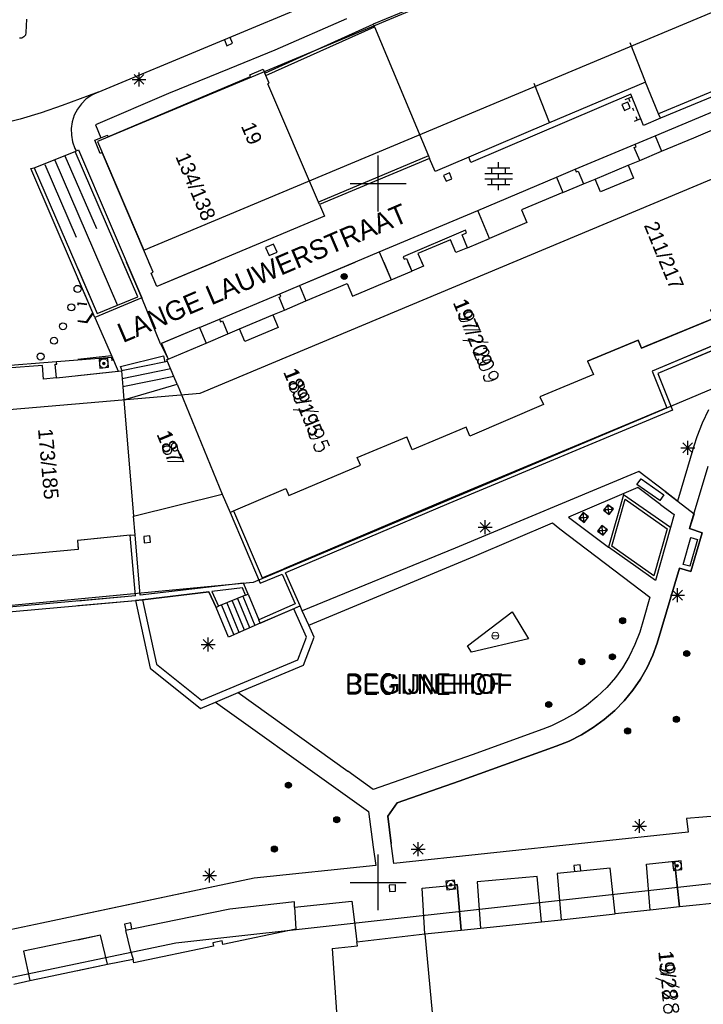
# Model space of a CAD drawing. Header units: millimetres. Extents: x 135944 to 142000, y 454200 to 456692.
# Tile 87 of 153: x 136724 to 136773, y 456391 to 456462. Entities that reach past the tile are written whole.
import ezdxf
from ezdxf.enums import TextEntityAlignment as Align

# ---------------------------------------------------------------- set-up
doc = ezdxf.new("R2010")
doc.units = ezdxf.units.MM
for name, color, linetype in [('TotaalGBKN2013_Bistad', 251, 'Continuous'), ('TotaalGBKN2013X$0$Contouren', 251, 'Continuous'), ('TotaalGBKN2013X$0$GBKN binnenstad 2009$0$OBJECTEN_', 251, 'Continuous'), ('TotaalGBKN2013X$0$GBKN binnenstad 2009$0$OBJECTEN__', 251, 'Continuous'), ('TotaalGBKN2013X$0$GBKN binnenstad 2009$0$OBJECTEN___', 251, 'Continuous'), ('TotaalGBKN2013X$0$GBKN binnenstad 2009$0$OBJECTEN____', 251, 'Continuous'), ('TotaalGBKN2013X$0$Xref', 251, 'Continuous')]:
    doc.layers.add(name, color=color, linetype=linetype)
doc.styles.add('TotaalGBKN2013X$0$GBKN binnenstad 2009$0$Standard', font='txt')
doc.styles.add('TotaalGBKN2013X$0$GBKN binnenstad 2009$0$TXT', font='txt.shx')

# ---------------------------------------------------------------- blocks, each defined once
blk = doc.blocks.new('TotaalGBKN2013X$0$GBKN binnenstad 2009$0$CEL515')
at = {"layer": 'TotaalGBKN2013X$0$GBKN binnenstad 2009$0$OBJECTEN____', "linetype": 'Continuous', "lineweight": 0}
blk.add_lwpolyline([(-1, 0), (0, 0), (0, 0.5), (-1, 0.5), (-1, 0)], dxfattribs=at)
blk = doc.blocks.new('TotaalGBKN2013X$0$GBKN binnenstad 2009$0$V')
at = {"layer": 'TotaalGBKN2013X$0$GBKN binnenstad 2009$0$OBJECTEN__', "linetype": 'Continuous', "lineweight": 0}
for radius in [0.31, 0.095, 0.035, 0.0224]:
    blk.add_circle((0, 0), radius, dxfattribs=at)
blk = doc.blocks.new('TotaalGBKN2013X$0$GBKN binnenstad 2009$0$W')
at = {"layer": 'TotaalGBKN2013X$0$GBKN binnenstad 2009$0$OBJECTEN__', "linetype": 'Continuous', "lineweight": 0}
blk.add_lwpolyline([(-0.225, 0.225), (-0.225, -0.225), (0.225, -0.225), (0.225, 0.225), (-0.225, 0.225)], dxfattribs=at)
blk = doc.blocks.new('TotaalGBKN2013X$0$GBKN binnenstad 2009$0$X')
at = {"layer": 'TotaalGBKN2013X$0$GBKN binnenstad 2009$0$OBJECTEN__', "linetype": 'Continuous', "lineweight": 0}
blk.add_lwpolyline([(0.225, -0.25), (0.224, 0.2), (-0.225, 0.2), (-0.226, -0.25)], dxfattribs=at)
blk = doc.blocks.new('TotaalGBKN2013X$0$GBKN binnenstad 2009$0$DEC100')
at = {"layer": 'TotaalGBKN2013X$0$GBKN binnenstad 2009$0$OBJECTEN_', "linetype": 'Continuous', "lineweight": 0}
for p, q in [((-0.5, 0), (0.5, 0)), ((-0.354, -0.354), (0.354, 0.354)), ((0.354, -0.354), (-0.354, 0.354)), ((0, -0.5), (0, 0.5))]:
    blk.add_line(p, q, dxfattribs=at)
blk = doc.blocks.new('TotaalGBKN2013X$0$GBKN binnenstad 2009$0$J')
at = {"layer": 'TotaalGBKN2013X$0$GBKN binnenstad 2009$0$OBJECTEN___', "linetype": 'Continuous', "lineweight": 0}
for radius in [0.215, 0.155, 0.095, 0.035]:
    blk.add_circle((0, 0), radius, dxfattribs=at)
blk = doc.blocks.new('TotaalGBKN2013X$0$GBKN binnenstad 2009$0$Z')
at = {"layer": 'TotaalGBKN2013X$0$GBKN binnenstad 2009$0$OBJECTEN____', "linetype": 'Continuous', "lineweight": 0}
blk.add_line((-0.25, 0), (0.25, 0), dxfattribs=at)
blk.add_circle((0, 0), 0.25, dxfattribs=at)
blk = doc.blocks.new('TotaalGBKN2013X$0$GBKN binnenstad 2009')
at = {"layer": 'TotaalGBKN2013_Bistad'}
for p, q in [((136729962, 456456535), (136752361, 456465886)), ((136757754, 456464754), (136749642, 456461410)), ((136724849, 456461765), (136724793, 456460794)), ((136741890, 456457901), (136749642, 456461410)), ((136747729, 456461772), (136742603, 456459551)), ((136749642, 456461410), (136749723, 456461217)), ((136724793, 456460794), (136724764, 456460623)), ((136741969, 456457717), (136749723, 456461217)), ((136749723, 456461217), (136753593, 456451974)), ((136724508, 456460401), (136724334, 456460396)), ((136724662, 456460482), (136724508, 456460401)), ((136724764, 456460623), (136724662, 456460482)), ((136738991, 456460273), (136739165, 456459859)), ((136739165, 456459859), (136739580, 456460033)), ((136739580, 456460033), (136739406, 456460448)), ((136769107, 456457264), (136768008, 456460056)), ((136742603, 456459551), (136739339, 456458193)), ((136780794, 456459085), (136770176, 456454674)), ((136732888, 456456952), (136732888, 456457952)), ((136739339, 456458193), (136734990, 456456437)), ((136740822, 456457782), (136741768, 456458186)), ((136741768, 456458186), (136741890, 456457901)), ((136741969, 456457717), (136741890, 456457901)), ((136730670, 456453340), (136740865, 456457662)), ((136732388, 456457452), (136733388, 456457452)), ((136732534, 456457098), (136733242, 456457806)), ((136733242, 456457098), (136732534, 456457806)), ((136740865, 456457662), (136740822, 456457782)), ((136742202, 456457173), (136741969, 456457717)), ((136742101, 456457130), (136742202, 456457173)), ((136745725, 456448674), (136742101, 456457130)), ((136762242, 456454376), (136761140, 456457149)), ((136769112, 456457251), (136762171, 456454326)), ((136770034, 456454996), (136769112, 456457251)), ((136775190, 456457129), (136770034, 456454996)), ((136729962, 456456535), (136727384, 456455572)), ((136729962, 456456535), (136729522, 456456327)), ((136734990, 456456437), (136729773, 456454197)), ((136728771, 456455711), (136728482, 456455319)), ((136729121, 456456050), (136728771, 456455711)), ((136729522, 456456327), (136729121, 456456050)), ((136768067, 456456396), (136756620, 456451500)), ((136767839, 456455818), (136767424, 456455645)), ((136767657, 456456002), (136768119, 456456192)), ((136768012, 456455403), (136767839, 456455818)), ((136767888, 456456097), (136767983, 456455866)), ((136768968, 456454141), (136768067, 456456396)), ((136769793, 456453417), (136775323, 456455747)), ((136725894, 456455047), (136724380, 456454598)), ((136727384, 456455572), (136725894, 456455047)), ((136728482, 456455319), (136728260, 456454885)), ((136767424, 456455645), (136767597, 456455230)), ((136767597, 456455230), (136768012, 456455403)), ((136768172, 456455404), (136768242, 456455233)), ((136724380, 456454598), (136722845, 456454227)), ((136728112, 456454421), (136728042, 456453939)), ((136728260, 456454885), (136728112, 456454421)), ((136762171, 456454326), (136756470, 456451881)), ((136768758, 456454635), (136768296, 456454445)), ((136768527, 456454540), (136768432, 456454771)), ((136770176, 456454674), (136768968, 456454141)), ((136770176, 456454674), (136770034, 456454996)), ((136772557, 456453279), (136775788, 456454641)), ((136728042, 456453939), (136728051, 456453452)), ((136729773, 456454197), (136730153, 456453267)), ((136728051, 456453452), (136728140, 456452973)), ((136728140, 456452973), (136728306, 456452515)), ((136729726, 456453096), (136730153, 456453267)), ((136730111, 456452140), (136729726, 456453096)), ((136730153, 456453267), (136730630, 456453458)), ((136730630, 456453458), (136730670, 456453340)), ((136768366, 456452816), (136769793, 456453417)), ((136769793, 456453417), (136770259, 456452311)), ((136770259, 456452311), (136772557, 456453279)), ((136725385, 456451125), (136728317, 456452291)), ((136728306, 456452515), (136728375, 456452375)), ((136728317, 456452291), (136728401, 456452327)), ((136732806, 456441902), (136728317, 456452291)), ((136728375, 456452375), (136728401, 456452327)), ((136728401, 456452327), (136728573, 456452399)), ((136728573, 456452399), (136733095, 456441810)), ((136730262, 456452208), (136730111, 456452140)), ((136733901, 456443646), (136730262, 456452208)), ((136764078, 456451016), (136768366, 456452816)), ((136768305, 456452574), (136768443, 456452632)), ((136768693, 456451651), (136768305, 456452574)), ((136768443, 456452632), (136768366, 456452816)), ((136768693, 456451651), (136770259, 456452311)), ((136726869, 456451666), (136731356, 456441276)), ((136727593, 456451979), (136729837, 456446784)), ((136753593, 456451974), (136745725, 456448674)), ((136753670, 456451790), (136745804, 456448491)), ((136750000, 456450000), (136750000, 456452000)), ((136753593, 456451974), (136753670, 456451790)), ((136754064, 456450849), (136753670, 456451790)), ((136756470, 456451881), (136754064, 456450849)), ((136756620, 456451500), (136756470, 456451881)), ((136758607, 456451124), (136758607, 456451524)), ((136767863, 456451302), (136768693, 456451651)), ((136725149, 456451062), (136725385, 456451125)), ((136729726, 456440417), (136725149, 456451062)), ((136725385, 456451125), (136729904, 456440706)), ((136726145, 456451353), (136728388, 456446158)), ((136757807, 456451124), (136759407, 456451124)), ((136758107, 456450724), (136758107, 456451124)), ((136759107, 456450724), (136759107, 456451124)), ((136762743, 456450453), (136764078, 456451016)), ((136764078, 456451016), (136764156, 456450831)), ((136764156, 456450831), (136764294, 456450889)), ((136764294, 456450889), (136764679, 456449974)), ((136765510, 456450321), (136767863, 456451302)), ((136767863, 456451302), (136768252, 456450381)), ((136755084, 456450753), (136754669, 456450580)), ((136754669, 456450580), (136754842, 456450165)), ((136754842, 456450165), (136755257, 456450338)), ((136755257, 456450338), (136755084, 456450753)), ((136757111, 456448078), (136762743, 456450453)), ((136757627, 456450724), (136759587, 456450724)), ((136757627, 456450324), (136759587, 456450324)), ((136758107, 456449924), (136758107, 456450324)), ((136758607, 456450324), (136758607, 456450724)), ((136759107, 456449924), (136759107, 456450324)), ((136762743, 456450453), (136763203, 456449359)), ((136764679, 456449974), (136765510, 456450321)), ((136765895, 456449409), (136765510, 456450321)), ((136768252, 456450381), (136765895, 456449409)), ((136748000, 456450000), (136750000, 456450000)), ((136750000, 456450000), (136752000, 456450000)), ((136750000, 456448000), (136750000, 456450000)), ((136757807, 456449924), (136759407, 456449924)), ((136758607, 456449524), (136758607, 456449924)), ((136763203, 456449359), (136764679, 456449974)), ((136745804, 456448491), (136745725, 456448674)), ((136763203, 456449359), (136760240, 456448123)), ((136745804, 456448491), (136746161, 456447658)), ((136750074, 456445110), (136757111, 456448078)), ((136757958, 456446074), (136757111, 456448078)), ((136760240, 456448123), (136760629, 456447202)), ((136746161, 456447658), (136734171, 456442628)), ((136756239, 456446650), (136751771, 456444763)), ((136756317, 456446466), (136756239, 456446650)), ((136760629, 456447202), (136757958, 456446074)), ((136755165, 456445979), (136752835, 456444995)), ((136755554, 456445059), (136755165, 456445979)), ((136755994, 456446329), (136756317, 456446466)), ((136756383, 456445409), (136755994, 456446329)), ((136756383, 456445409), (136757958, 456446074)), ((136742517, 456445650), (136741945, 456445410)), ((136741945, 456445410), (136742185, 456444838)), ((136742757, 456445078), (136742517, 456445650)), ((136756383, 456445409), (136755554, 456445059)), ((136742185, 456444838), (136742757, 456445078)), ((136744362, 456442701), (136750074, 456445110)), ((136750074, 456445110), (136750921, 456443102)), ((136751771, 456444763), (136751849, 456444579)), ((136751849, 456444579), (136752005, 456444645)), ((136752005, 456444645), (136752394, 456443724)), ((136752835, 456444995), (136753223, 456444075)), ((136730017, 456444376), (136731356, 456441276)), ((136733095, 456441810), (136731999, 456444376)), ((136744362, 456442701), (136748334, 456444376)), ((136750384, 456444376), (136750921, 456443102)), ((136752119, 456444376), (136752394, 456443724)), ((136753223, 456444075), (136752394, 456443724)), ((136729726, 456440417), (136728513, 456443238)), ((136733760, 456443587), (136733901, 456443646)), ((136734171, 456442628), (136733760, 456443587)), ((136748157, 456441935), (136750921, 456443102)), ((136748157, 456441935), (136750921, 456443102)), ((136750921, 456443102), (136752394, 456443724)), ((136750921, 456443102), (136752394, 456443724)), ((136742952, 456442107), (136744362, 456442701)), ((136742952, 456442107), (136744362, 456442701)), ((136744362, 456442701), (136744827, 456441595)), ((136744362, 456442701), (136744827, 456441595)), ((136744827, 456441595), (136747776, 456442838)), ((136747776, 456442838), (136748157, 456441935)), ((136733095, 456441810), (136729726, 456440417)), ((136733095, 456441810), (136729726, 456440417)), ((136729904, 456440706), (136732806, 456441902)), ((136734432, 456438521), (136733095, 456441810)), ((136738649, 456440294), (136742952, 456442107)), ((136738649, 456440294), (136742952, 456442107)), ((136742900, 456441869), (136743029, 456441923)), ((136743288, 456440947), (136742900, 456441869)), ((136743029, 456441923), (136742952, 456442107)), ((136742459, 456440598), (136743288, 456440947)), ((136742459, 456440598), (136743288, 456440947)), ((136743288, 456440947), (136744827, 456441595)), ((136743288, 456440947), (136744827, 456441595)), ((136729726, 456440417), (136730913, 456437687)), ((136737221, 456439692), (136738649, 456440294)), ((136737221, 456439692), (136738649, 456440294)), ((136738649, 456440294), (136738727, 456440110)), ((136740073, 456439592), (136742459, 456440598)), ((136740073, 456439592), (136742459, 456440598)), ((136742459, 456440598), (136742840, 456439695)), ((136768821, 456438220), (136774020, 456440374)), ((136778395, 456440281), (136769584, 456436578)), ((136737221, 456439692), (136734432, 456438521)), ((136737221, 456439692), (136734503, 456438547)), ((136737221, 456439692), (136737686, 456438587)), ((136737221, 456439692), (136737686, 456438587)), ((136738727, 456440110), (136738855, 456440164)), ((136738855, 456440164), (136739243, 456439242)), ((136739243, 456439242), (136740073, 456439592)), ((136739243, 456439242), (136740073, 456439592)), ((136740454, 456438689), (136740073, 456439592)), ((136742840, 456439695), (136740454, 456438689)), ((136778799, 456440111), (136769989, 456436409)), ((136737686, 456438587), (136739243, 456439242)), ((136737686, 456438587), (136739243, 456439242)), ((136734432, 456438521), (136734968, 456437441)), ((136734503, 456438547), (136734968, 456437441)), ((136734968, 456437441), (136737686, 456438587)), ((136734968, 456437441), (136737686, 456438587)), ((136764965, 456437293), (136768584, 456438786)), ((136768584, 456438786), (136768821, 456438220)), ((136726987, 456437271), (136730952, 456437567)), ((136728513, 456437433), (136730913, 456437687)), ((136730651, 456437469), (136730034, 456437412)), ((136730034, 456437412), (136730091, 456436795)), ((136730708, 456436852), (136730651, 456437469)), ((136730913, 456437687), (136731407, 456436569)), ((136730971, 456437318), (136730952, 456437567)), ((136734879, 456437404), (136734968, 456437441)), ((136734879, 456437404), (136734968, 456437441)), ((136734935, 456437269), (136734879, 456437404)), ((136734935, 456437269), (136734879, 456437404)), ((136722356, 456436895), (136726987, 456437271)), ((136725986, 456436990), (136723427, 456436783)), ((136726064, 456435991), (136725986, 456436990)), ((136726895, 456437063), (136727003, 456437072)), ((136726999, 456436092), (136726895, 456437063)), ((136727003, 456437072), (136726987, 456437271)), ((136730091, 456436795), (136730708, 456436852)), ((136734935, 456437269), (136731637, 456436594)), ((136734935, 456437269), (136731637, 456436594)), ((136735156, 456436736), (136731685, 456436026)), ((136735156, 456436736), (136731685, 456436026)), ((136735377, 456436201), (136734935, 456437269)), ((136735377, 456436201), (136734935, 456437269)), ((136764965, 456437293), (136765390, 456436339)), ((136726999, 456436092), (136726064, 456435991)), ((136726999, 456436092), (136731637, 456436594)), ((136728513, 456436256), (136731407, 456436569)), ((136731407, 456436569), (136731637, 456436594)), ((136731637, 456436594), (136731734, 456435456)), ((136731637, 456436594), (136731734, 456435456)), ((136735377, 456436201), (136731734, 456435456)), ((136735377, 456436201), (136731734, 456435456)), ((136735606, 456435648), (136735377, 456436201)), ((136735606, 456435648), (136735377, 456436201)), ((136765390, 456436339), (136761561, 456434735)), ((136769584, 456436578), (136770638, 456433952)), ((136769989, 456436409), (136771044, 456433782)), ((136731734, 456435456), (136731813, 456434531)), ((136731734, 456435456), (136731813, 456434531)), ((136731813, 456434531), (136735606, 456435648)), ((136731813, 456434531), (136735606, 456435648)), ((136735606, 456435648), (136738835, 456427768)), ((136735606, 456435648), (136738835, 456427768)), ((136761561, 456434735), (136761817, 456434181)), ((136731813, 456434531), (136732498, 456426210)), ((136731813, 456434531), (136732498, 456426210)), ((136770638, 456433952), (136754919, 456427387)), ((136761817, 456434181), (136756554, 456431920)), ((136771044, 456433782), (136755055, 456427103)), ((136773617, 456433805), (136773160, 456432855)), ((136756287, 456432560), (136752417, 456430944)), ((136756554, 456431920), (136756287, 456432560)), ((136773160, 456432855), (136772776, 456431873)), ((136748494, 456430401), (136752047, 456431865)), ((136752417, 456430944), (136752047, 456431865)), ((136772776, 456431873), (136772561, 456431200)), ((136772561, 456431200), (136771407, 456427263)), ((136771626, 456431091), (136772626, 456431091)), ((136771772, 456430737), (136772480, 456431445)), ((136772480, 456430737), (136771772, 456431445)), ((136772126, 456430591), (136772126, 456431591)), ((136748738, 456429842), (136748494, 456430401)), ((136743592, 456427672), (136748738, 456429842)), ((136772263, 456425310), (136773593, 456429778)), ((136768641, 456429393), (136755491, 456423898)), ((136770503, 456427959), (136768641, 456429393)), ((136768555, 456428240), (136763593, 456426128)), ((136768499, 456428468), (136768786, 456428877)), ((136770128, 456427325), (136768499, 456428468)), ((136770211, 456427008), (136768555, 456428240)), ((136768786, 456428877), (136770415, 456427734)), ((136732498, 456426210), (136738835, 456427768)), ((136732498, 456426210), (136738835, 456427768)), ((136738835, 456427768), (136739407, 456426470)), ((136738835, 456427768), (136739407, 456426470)), ((136739651, 456426574), (136743380, 456428168)), ((136743380, 456428168), (136743592, 456427672)), ((136767543, 456427732), (136766472, 456423980)), ((136770892, 456425382), (136767543, 456427732)), ((136770415, 456427734), (136770128, 456427325)), ((136771407, 456427263), (136770503, 456427959)), ((136754919, 456427387), (136743235, 456422440)), ((136755055, 456427103), (136743357, 456422154)), ((136766415, 456427020), (136766109, 456426624)), ((136766505, 456426318), (136766415, 456427020)), ((136766811, 456426714), (136766415, 456427020)), ((136766703, 456424061), (136767658, 456427407)), ((136767658, 456427407), (136770661, 456425300)), ((136770211, 456427008), (136771153, 456426307)), ((136732602, 456424872), (136732498, 456426210)), ((136732602, 456424872), (136732498, 456426210)), ((136739407, 456426470), (136739651, 456426574)), ((136739407, 456426470), (136739651, 456426574)), ((136739407, 456426470), (136741560, 456421409)), ((136739651, 456426574), (136741688, 456421785)), ((136763593, 456426128), (136766472, 456423980)), ((136764642, 456426456), (136764336, 456426060)), ((136764336, 456426060), (136765038, 456426150)), ((136764732, 456425754), (136764642, 456426456)), ((136765038, 456426150), (136764642, 456426456)), ((136764732, 456425754), (136765038, 456426150)), ((136766109, 456426624), (136766811, 456426714)), ((136766109, 456426624), (136766505, 456426318)), ((136766505, 456426318), (136766811, 456426714)), ((136771153, 456426307), (136770892, 456425382)), ((136756884, 456423331), (136762459, 456425711)), ((136757296, 456425048), (136758004, 456425756)), ((136758004, 456425048), (136757296, 456425756)), ((136757650, 456424902), (136757650, 456425902)), ((136762459, 456425711), (136762977, 456425282)), ((136764336, 456426060), (136764732, 456425754)), ((136765990, 456425530), (136765684, 456425134)), ((136766080, 456424828), (136765990, 456425530)), ((136766386, 456425224), (136765990, 456425530)), ((136732261, 456424838), (136728498, 456424466)), ((136732261, 456424838), (136728513, 456424467)), ((136732261, 456424838), (136732602, 456424872)), ((136732261, 456424838), (136732602, 456424872)), ((136732648, 456420493), (136732261, 456424838)), ((136732648, 456420493), (136732261, 456424838)), ((136732983, 456420543), (136732602, 456424872)), ((136733670, 456424784), (136733222, 456424744)), ((136733222, 456424744), (136733262, 456424296)), ((136733710, 456424336), (136733670, 456424784)), ((136757150, 456425402), (136758150, 456425402)), ((136762977, 456425282), (136768139, 456421374)), ((136765684, 456425134), (136766386, 456425224)), ((136765684, 456425134), (136766080, 456424828)), ((136766080, 456424828), (136766386, 456425224)), ((136770661, 456425300), (136769699, 456421927)), ((136770892, 456425382), (136769814, 456421600)), ((136770892, 456425382), (136769814, 456421600)), ((136770892, 456425382), (136769814, 456421600)), ((136773163, 456425000), (136772263, 456425310)), ((136772355, 456422240), (136773163, 456425000)), ((136728498, 456424466), (136728540, 456423812)), ((136733262, 456424296), (136733710, 456424336)), ((136769699, 456421927), (136766703, 456424061)), ((136771807, 456422752), (136772355, 456424675)), ((136772836, 456424538), (136772288, 456422615)), ((136772355, 456424675), (136772836, 456424538)), ((136728540, 456423812), (136722851, 456423287)), ((136755491, 456423898), (136744557, 456419437)), ((136745025, 456418404), (136756884, 456423331)), ((136768419, 456422594), (136766472, 456423980)), ((136768419, 456422594), (136766472, 456423980)), ((136768419, 456422594), (136766472, 456423980)), ((136769814, 456421600), (136768419, 456422594)), ((136769814, 456421600), (136768419, 456422594)), ((136769814, 456421600), (136768419, 456422594)), ((136772288, 456422615), (136771807, 456422752)), ((136741560, 456421409), (136743132, 456422041)), ((136741688, 456421785), (136743235, 456422440)), ((136743132, 456422041), (136744064, 456419924)), ((136744403, 456419777), (136743357, 456422154)), ((136744403, 456419777), (136743357, 456422154)), ((136769948, 456417106), (136771531, 456422474)), ((136771531, 456422474), (136772355, 456422240)), ((136740360, 456421396), (136732983, 456420543)), ((136740687, 456420627), (136740360, 456421396)), ((136768139, 456421374), (136769407, 456420414)), ((136732648, 456420493), (136701045, 456417703)), ((136732648, 456420493), (136728513, 456420128)), ((136733141, 456420211), (136737884, 456420778)), ((136737884, 456420778), (136738398, 456419674)), ((136740285, 456421060), (136738091, 456420806)), ((136738091, 456420806), (136738583, 456419751)), ((136740502, 456420550), (136738583, 456419751)), ((136740502, 456420550), (136738583, 456419751)), ((136740502, 456420550), (136740285, 456421060)), ((136740502, 456420550), (136740687, 456420627)), ((136740502, 456420550), (136740687, 456420627)), ((136740687, 456420627), (136741453, 456418789)), ((136740687, 456420627), (136741453, 456418789)), ((136770893, 456420539), (136771893, 456420539)), ((136771039, 456420185), (136771747, 456420893)), ((136771747, 456420185), (136771039, 456420893)), ((136771393, 456420039), (136771393, 456421039)), ((136700741, 456417337), (136732641, 456420167)), ((136728513, 456419801), (136732641, 456420167)), ((136732641, 456420167), (136733141, 456420211)), ((136732641, 456420167), (136733689, 456415320)), ((136733141, 456420211), (136734140, 456415600)), ((136738783, 456419834), (136739653, 456417747)), ((136738783, 456419834), (136739653, 456417747)), ((136739164, 456419993), (136740034, 456417906)), ((136739164, 456419993), (136740034, 456417906)), ((136739545, 456420151), (136740415, 456418064)), ((136739545, 456420151), (136740415, 456418064)), ((136739926, 456420310), (136740796, 456418223)), ((136739926, 456420310), (136740796, 456418223)), ((136740307, 456420469), (136741177, 456418382)), ((136740307, 456420469), (136741177, 456418382)), ((136744064, 456419924), (136741453, 456418789)), ((136741557, 456418540), (136744403, 456419777)), ((136744403, 456419777), (136743952, 456419581)), ((136744557, 456419437), (136744403, 456419777)), ((136744557, 456419437), (136744403, 456419777)), ((136769407, 456420414), (136768963, 456418806)), ((136738398, 456419674), (136738583, 456419751)), ((136738398, 456419674), (136738583, 456419751)), ((136739286, 456417553), (136738398, 456419674)), ((136743952, 456419581), (136741557, 456418540)), ((136744877, 456417532), (136743952, 456419581)), ((136745025, 456418404), (136744557, 456419437)), ((136745025, 456418404), (136744557, 456419437)), ((136756372, 456416915), (136759584, 456419364)), ((136759584, 456419364), (136760744, 456417414)), ((136741557, 456418540), (136739286, 456417553)), ((136741557, 456418540), (136741453, 456418789)), ((136741557, 456418540), (136741453, 456418789)), ((136745416, 456417541), (136745025, 456418404)), ((136768963, 456418806), (136768698, 456417897)), ((136768698, 456417897), (136768356, 456417015)), ((136737327, 456417028), (136738327, 456417028)), ((136737473, 456416674), (136738181, 456417382)), ((136738181, 456416674), (136737473, 456417382)), ((136737827, 456416528), (136737827, 456417528)), ((136744256, 456415916), (136744877, 456417532)), ((136744646, 456415538), (136745416, 456417541)), ((136760744, 456417414), (136756672, 456416478)), ((136768356, 456417015), (136767942, 456416164)), ((136769635, 456416260), (136769948, 456417106)), ((136756672, 456416478), (136756372, 456416915)), ((136769227, 456415382), (136769635, 456416260)), ((136734140, 456415600), (136737367, 456413023)), ((136737367, 456413023), (136744256, 456415916)), ((136767942, 456416164), (136767457, 456415351)), ((136733689, 456415320), (136737287, 456412447)), ((136739984, 456413580), (136744646, 456415538)), ((136767457, 456415351), (136766970, 456414665)), ((136768749, 456414542), (136769227, 456415382)), ((136766970, 456414665), (136766333, 456413936)), ((136768203, 456413743), (136768749, 456414542)), ((136738359, 456412897), (136739984, 456413580)), ((136738359, 456412897), (136739984, 456413580)), ((136739984, 456413580), (136747812, 456407954)), ((136739984, 456413580), (136747812, 456407954)), ((136766333, 456413936), (136765637, 456413263)), ((136767593, 456412993), (136768203, 456413743)), ((136737287, 456412447), (136738359, 456412897)), ((136738359, 456412897), (136746952, 456406743)), ((136738359, 456412897), (136746952, 456406743)), ((136765637, 456413263), (136764889, 456412649)), ((136766905, 456412295), (136767593, 456412993)), ((136764092, 456412099), (136763253, 456411616)), ((136764889, 456412649), (136764092, 456412099)), ((136766159, 456411650), (136766905, 456412295)), ((136763253, 456411616), (136762377, 456411205)), ((136765363, 456411068), (136766159, 456411650)), ((136761772, 456410970), (136756703, 456409132)), ((136762377, 456411205), (136761772, 456410970)), ((136764522, 456410552), (136765363, 456411068)), ((136762729, 456409733), (136763642, 456410106)), ((136763642, 456410106), (136764522, 456410552)), ((136755781, 456407248), (136762729, 456409733)), ((136756703, 456409132), (136749633, 456406645)), ((136749633, 456406645), (136747812, 456407954)), ((136751355, 456405692), (136755781, 456407248)), ((136746952, 456406743), (136749292, 456405068)), ((136750681, 456404745), (136751355, 456405692)), ((136749292, 456405068), (136749637, 456402526)), ((136750928, 456402773), (136750681, 456404745)), ((136768335, 456403677), (136769043, 456404385)), ((136769043, 456403677), (136768335, 456404385)), ((136768689, 456403531), (136768689, 456404531)), ((136774366, 456404768), (136772040, 456404573)), ((136772040, 456404573), (136772166, 456403602)), ((136772166, 456403602), (136757800, 456402073)), ((136768189, 456404031), (136769189, 456404031)), ((136752856, 456401878), (136752856, 456402878)), ((136749637, 456402526), (136749813, 456401215)), ((136751107, 456401343), (136750928, 456402773)), ((136752356, 456402378), (136753356, 456402378)), ((136752502, 456402024), (136753210, 456402732)), ((136753210, 456402024), (136752502, 456402732)), ((136750000, 456400000), (136750000, 456402000)), ((136750000, 456400000), (136750000, 456402000)), ((136757800, 456402073), (136751107, 456401343)), ((136769176, 456401307), (136770966, 456401497)), ((136771648, 456401533), (136771032, 456401465)), ((136771032, 456401465), (136771100, 456400849)), ((136771716, 456400917), (136771648, 456401533)), ((136737587, 456400127), (136738295, 456400835)), ((136738295, 456400127), (136737587, 456400835)), ((136737941, 456399981), (136737941, 456400981)), ((136749813, 456401215), (136741130, 456400305)), ((136766583, 456401020), (136762795, 456400645)), ((136764433, 456401263), (136763986, 456401213)), ((136763986, 456401213), (136764036, 456400766)), ((136764483, 456400815), (136764433, 456401263)), ((136766935, 456397750), (136766583, 456401020)), ((136769441, 456398018), (136769176, 456401307)), ((136771100, 456400849), (136771716, 456400917)), ((136771530, 456398240), (136771250, 456400865)), ((136741130, 456400305), (136725947, 456397076)), ((136737441, 456400481), (136738441, 456400481)), ((136755455, 456400155), (136754839, 456400087)), ((136754839, 456400087), (136754907, 456399471)), ((136755523, 456399539), (136755455, 456400155)), ((136761364, 456400413), (136757074, 456400048)), ((136761668, 456397178), (136761364, 456400413)), ((136762795, 456400645), (136763065, 456397330)), ((136748000, 456400000), (136750000, 456400000)), ((136748000, 456400000), (136750000, 456400000)), ((136750000, 456400000), (136752000, 456400000)), ((136750000, 456398000), (136750000, 456400000)), ((136750000, 456400000), (136752000, 456400000)), ((136750000, 456398000), (136750000, 456400000)), ((136751230, 456399813), (136750781, 456399804)), ((136750781, 456399804), (136750790, 456399355)), ((136750790, 456399355), (136751239, 456399364)), ((136751239, 456399364), (136751230, 456399813)), ((136753139, 456399592), (136754871, 456399754)), ((136753332, 456396310), (136753139, 456399592)), ((136754907, 456399471), (136755523, 456399539)), ((136755631, 456399836), (136755492, 456399823)), ((136755915, 456396578), (136755631, 456399836)), ((136757074, 456400048), (136757311, 456396723)), ((136744011, 456398213), (136748099, 456398643)), ((136748099, 456398643), (136748303, 456397146)), ((136778617, 456398994), (136771530, 456398240)), ((136778617, 456398994), (136771530, 456398240)), ((136739387, 456398093), (136735530, 456397288)), ((136744015, 456398602), (136739387, 456398093)), ((136744011, 456398213), (136744015, 456398602)), ((136744011, 456398213), (136744042, 456397857)), ((136769441, 456398018), (136766935, 456397750)), ((136769441, 456398018), (136766935, 456397750)), ((136771530, 456398240), (136769441, 456398018)), ((136771530, 456398240), (136769441, 456398018)), ((136735530, 456397288), (136731925, 456396560)), ((136744042, 456397857), (136744095, 456396646)), ((136761668, 456397178), (136763065, 456397330)), ((136761668, 456397178), (136763065, 456397330)), ((136763065, 456397330), (136766935, 456397750)), ((136763065, 456397330), (136766935, 456397750)), ((136725947, 456397076), (136716797, 456395196)), ((136732292, 456397099), (136731851, 456397010)), ((136731851, 456397010), (136731940, 456396568)), ((136731925, 456396560), (136732266, 456395167)), ((136732381, 456396657), (136732292, 456397099)), ((136744095, 456396646), (136738877, 456395564)), ((136748303, 456397146), (136748458, 456395741)), ((136753332, 456396310), (136755915, 456396578)), ((136753332, 456396310), (136755915, 456396578)), ((136755915, 456396578), (136757311, 456396723)), ((136755915, 456396578), (136757311, 456396723)), ((136757311, 456396723), (136761668, 456397178)), ((136757311, 456396723), (136761668, 456397178)), ((136730142, 456396212), (136724629, 456395066)), ((136730635, 456394135), (136730142, 456396212)), ((136748458, 456395741), (136753332, 456396310)), ((136748458, 456395741), (136753332, 456396310)), ((136753332, 456396310), (136754237, 456386610)), ((136753332, 456396310), (136754237, 456386610)), ((136732266, 456395167), (136732467, 456394511)), ((136738221, 456395428), (136732522, 456394245)), ((136738826, 456395814), (136738170, 456395679)), ((136738170, 456395679), (136738221, 456395428)), ((136738877, 456395564), (136738826, 456395814)), ((136746695, 456395267), (136748517, 456395464)), ((136746695, 456395267), (136747342, 456386106)), ((136746695, 456395267), (136747342, 456386106)), ((136748517, 456395464), (136748458, 456395741)), ((136724629, 456395066), (136725083, 456392967)), ((136730635, 456394135), (136732467, 456394511)), ((136730635, 456394135), (136732467, 456394511)), ((136732522, 456394245), (136732467, 456394511)), ((136726236, 456393209), (136730635, 456394135)), ((136728513, 456393688), (136730635, 456394135)), ((136725083, 456392967), (136726236, 456393209)), ((136723926, 456392722), (136725083, 456392967))]:
    blk.add_line(p, q, dxfattribs=at)
for points in [[(136728513, 456443913), (136729904, 456440706), (136732806, 456441902), (136731737, 456444376)], [(136738338, 456444376), (136734171, 456442628), (136733760, 456443587), (136733901, 456443646), (136733591, 456444376)], [(136753096, 456444376), (136753223, 456444075), (136752394, 456443724)], [(136744827, 456441595), (136747776, 456442838), (136748157, 456441935)], [(136777478, 456442526), (136773764, 456440959), (136774020, 456440374), (136769194, 456438375)], [(136743288, 456440947), (136742900, 456441869), (136743029, 456441923), (136742952, 456442107)], [(136728513, 456441384), (136728573, 456441464), (136729153, 456441401)], [(136728513, 456441300), (136728596, 456441411), (136729148, 456441351)], [(136777890, 456441553), (136778395, 456440281), (136769584, 456436578), (136770638, 456433952), (136754919, 456427387), (136743235, 456422440)], [(136729550, 456440717), (136729109, 456440093), (136728513, 456440178)], [(136729591, 456440688), (136729133, 456440040), (136728513, 456440127)], [(136738649, 456440294), (136738727, 456440110), (136738855, 456440164), (136739243, 456439242)], [(136742459, 456440598), (136742840, 456439695), (136740454, 456438689), (136740073, 456439592)], [(136778799, 456440111), (136769989, 456436409), (136771044, 456433782), (136755055, 456427103), (136743357, 456422154)], [(136769194, 456438375), (136768821, 456438220), (136768584, 456438786), (136764965, 456437293), (136765390, 456436339), (136761561, 456434735), (136761817, 456434181), (136756554, 456431920), (136756287, 456432560), (136752417, 456430944), (136752047, 456431865)], [(136731695, 456436606), (136731576, 456436916), (136734637, 456437682), (136734727, 456437226)], [(136739651, 456426574), (136743380, 456428168), (136743592, 456427672), (136748738, 456429842), (136748494, 456430401), (136752047, 456431865)], [(136770503, 456427959), (136768641, 456429393), (136755491, 456423898), (136744557, 456419437)], [(136770211, 456427008), (136768555, 456428240), (136763593, 456426128), (136766472, 456423980)], [(136770503, 456427959), (136772577, 456426362), (136772263, 456425310), (136773163, 456425000), (136772355, 456422240), (136771531, 456422474), (136769948, 456417106), (136769635, 456416260), (136769227, 456415382), (136768749, 456414542), (136768203, 456413743), (136767593, 456412993), (136766905, 456412295), (136766159, 456411650), (136765363, 456411068), (136764522, 456410552), (136763642, 456410106), (136762729, 456409733), (136755781, 456407248), (136751355, 456405692), (136750681, 456404745), (136750928, 456402773)], [(136770892, 456425382), (136767543, 456427732), (136766472, 456423980)], [(136766703, 456424061), (136767658, 456427407), (136770661, 456425300), (136769699, 456421927), (136766703, 456424061)], [(136770211, 456427008), (136771153, 456426307), (136770892, 456425382)], [(136739407, 456426470), (136741560, 456421409), (136743132, 456422041), (136744064, 456419924), (136741453, 456418789)], [(136739651, 456426574), (136741688, 456421785), (136743235, 456422440)], [(136745025, 456418404), (136756884, 456423331), (136762459, 456425711), (136762977, 456425282), (136768139, 456421374)], [(136740687, 456420627), (136740360, 456421396), (136732983, 456420543), (136732602, 456424872)], [(136728513, 456424232), (136728540, 456423812), (136728513, 456423810)], [(136768139, 456421374), (136769407, 456420414), (136768963, 456418806), (136768698, 456417897), (136768356, 456417015), (136767942, 456416164), (136767457, 456415351), (136766970, 456414665), (136766333, 456413936), (136765637, 456413263), (136764889, 456412649), (136764092, 456412099), (136763253, 456411616), (136762377, 456411205), (136761772, 456410970), (136756703, 456409132), (136749633, 456406645), (136747812, 456407954)], [(136738398, 456419674), (136737884, 456420778), (136733141, 456420211), (136732641, 456420167)], [(136740502, 456420550), (136740285, 456421060), (136738091, 456420806), (136738583, 456419751)], [(136732641, 456420167), (136733689, 456415320), (136737287, 456412447), (136738359, 456412897)], [(136741557, 456418540), (136739286, 456417553), (136738398, 456419674)], [(136739984, 456413580), (136744646, 456415538), (136745416, 456417541), (136745025, 456418404)], [(136746952, 456406743), (136749292, 456405068), (136749637, 456402526)], [(136774194, 456406418), (136774366, 456404768), (136772040, 456404573), (136772166, 456403602), (136757800, 456402073), (136751107, 456401343), (136750928, 456402773)], [(136749637, 456402526), (136749813, 456401215), (136741130, 456400305), (136728513, 456397622)], [(136769441, 456398018), (136769176, 456401307), (136771181, 456401520), (136771530, 456398240)], [(136766935, 456397750), (136766583, 456401020), (136762795, 456400645), (136763065, 456397330)], [(136761668, 456397178), (136761364, 456400413), (136757074, 456400048), (136757311, 456396723)], [(136753332, 456396310), (136753139, 456399592), (136754871, 456399754), (136755492, 456399823), (136755631, 456399836), (136755915, 456396578)], [(136744011, 456398213), (136748099, 456398643), (136748303, 456397146), (136748458, 456395741)], [(136744011, 456398213), (136744015, 456398602), (136739387, 456398093), (136735530, 456397288), (136731925, 456396560), (136732266, 456395167), (136732467, 456394511)], [(136744011, 456398213), (136744042, 456397857), (136744095, 456396646), (136738877, 456395564), (136738826, 456395814), (136738170, 456395679), (136738221, 456395428), (136732522, 456394245), (136732467, 456394511)], [(136730635, 456394135), (136730142, 456396212), (136728513, 456395873)], [(136746695, 456395267), (136748517, 456395464), (136748458, 456395741)]]:
    blk.add_lwpolyline(points, dxfattribs=at)
for centre, radius in [((136747563, 456443346), 215), ((136747563, 456443346), 155), ((136747563, 456443346), 95), ((136747563, 456443346), 35), ((136728493, 456442461), 250), ((136728052, 456441142), 250), ((136727450, 456439788), 250), ((136726812, 456438751), 250), ((136725852, 456437621), 250), ((136767472, 456418721), 215), ((136767472, 456418721), 155), ((136767472, 456418721), 95), ((136767472, 456418721), 35), ((136766739, 456416134), 215), ((136766739, 456416134), 155), ((136772054, 456416375), 215), ((136772054, 456416375), 155), ((136772054, 456416375), 95), ((136772054, 456416375), 35), ((136764552, 456415785), 215), ((136764552, 456415785), 155), ((136764552, 456415785), 95), ((136764552, 456415785), 35), ((136766739, 456416134), 95), ((136766739, 456416134), 35), ((136762189, 456412725), 215), ((136762189, 456412725), 155), ((136762189, 456412725), 95), ((136762189, 456412725), 35), ((136771317, 456411667), 215), ((136771317, 456411667), 155), ((136771317, 456411667), 95), ((136771317, 456411667), 35), ((136767831, 456410829), 215), ((136767831, 456410829), 155), ((136767831, 456410829), 95), ((136767831, 456410829), 35), ((136743572, 456406953), 215), ((136743572, 456406953), 155), ((136743572, 456406953), 95), ((136743572, 456406953), 35), ((136747027, 456404479), 215), ((136747027, 456404479), 155), ((136747027, 456404479), 95), ((136747027, 456404479), 35), ((136742572, 456402380), 215), ((136742572, 456402380), 155), ((136742572, 456402380), 95), ((136742572, 456402380), 35)]:
    blk.add_circle(centre, radius, dxfattribs=at)
at = {"layer": 'TotaalGBKN2013_Bistad', "zscale": 1000}
for name, p, xscale, yscale, rotation in [('TotaalGBKN2013X$0$GBKN binnenstad 2009$0$J', (136747563, 456443345), 999.9986471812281, 999.9986471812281, 1.000036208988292), ('TotaalGBKN2013X$0$GBKN binnenstad 2009$0$V', (136730371, 456437132), 1000.001037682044, 1000.001037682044, 5.28005961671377), ('TotaalGBKN2013X$0$GBKN binnenstad 2009$0$CEL515', (136768499, 456428468), 1989.999520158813, -1000.003897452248, 144.9442719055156), ('TotaalGBKN2013X$0$GBKN binnenstad 2009$0$W', (136733466, 456424540), 999.9984245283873, 999.9984245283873, 95.08343476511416), ('TotaalGBKN2013X$0$GBKN binnenstad 2009$0$CEL515', (136772355, 456424675), 1999.560992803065, -1000.00085097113, 74.09397252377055), ('TotaalGBKN2013X$0$GBKN binnenstad 2009$0$V', (136771374, 456401191), 999.9981124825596, 999.9981124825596, 6.364646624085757), ('TotaalGBKN2013X$0$GBKN binnenstad 2009$0$X', (136764232, 456401039), 999.9981124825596, 999.9981124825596, 6.364646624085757), ('TotaalGBKN2013X$0$GBKN binnenstad 2009$0$V', (136755181, 456399813), 999.9981124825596, 999.9981124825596, 6.364646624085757), ('TotaalGBKN2013X$0$GBKN binnenstad 2009$0$W', (136751010, 456399584), 999.9992306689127, 999.9992306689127, 1.144402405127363), ('TotaalGBKN2013X$0$GBKN binnenstad 2009$0$X', (136732111, 456396858), 1000.001524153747, 1000.001524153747, 11.41698872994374)]:
    blk.add_blockref(name, p, dxfattribs=dict(at, xscale=xscale, yscale=yscale, rotation=rotation))
at = {"layer": 'TotaalGBKN2013_Bistad', "xscale": 1000, "yscale": 1000, "zscale": 1000}
for name, p in [('TotaalGBKN2013X$0$GBKN binnenstad 2009$0$Z', (136766461, 456426669)), ('TotaalGBKN2013X$0$GBKN binnenstad 2009$0$Z', (136764688, 456426105)), ('TotaalGBKN2013X$0$GBKN binnenstad 2009$0$DEC100', (136757650, 456425402)), ('TotaalGBKN2013X$0$GBKN binnenstad 2009$0$Z', (136766036, 456425179)), ('TotaalGBKN2013X$0$GBKN binnenstad 2009$0$DEC100', (136771393, 456420539)), ('TotaalGBKN2013X$0$GBKN binnenstad 2009$0$J', (136767472, 456418721)), ('TotaalGBKN2013X$0$GBKN binnenstad 2009$0$Z', (136758371, 456417645)), ('TotaalGBKN2013X$0$GBKN binnenstad 2009$0$J', (136766739, 456416134)), ('TotaalGBKN2013X$0$GBKN binnenstad 2009$0$J', (136772054, 456416375)), ('TotaalGBKN2013X$0$GBKN binnenstad 2009$0$J', (136764552, 456415785)), ('TotaalGBKN2013X$0$GBKN binnenstad 2009$0$J', (136762189, 456412725)), ('TotaalGBKN2013X$0$GBKN binnenstad 2009$0$J', (136771317, 456411667)), ('TotaalGBKN2013X$0$GBKN binnenstad 2009$0$J', (136767831, 456410829)), ('TotaalGBKN2013X$0$GBKN binnenstad 2009$0$J', (136743572, 456406953)), ('TotaalGBKN2013X$0$GBKN binnenstad 2009$0$J', (136747027, 456404479)), ('TotaalGBKN2013X$0$GBKN binnenstad 2009$0$DEC100', (136768689, 456404031)), ('TotaalGBKN2013X$0$GBKN binnenstad 2009$0$DEC100', (136752856, 456402378)), ('TotaalGBKN2013X$0$GBKN binnenstad 2009$0$J', (136742572, 456402380)), ('TotaalGBKN2013X$0$GBKN binnenstad 2009$0$DEC100', (136737941, 456400481))]:
    blk.add_blockref(name, p, dxfattribs=at)
at = {"layer": 'TotaalGBKN2013_Bistad'}
for s, rotation, style, p in [('19', 292.6173, 'TotaalGBKN2013X$0$GBKN binnenstad 2009$0$Standard', (136740647.5, 456454316.7)), ('211/217', 292.3324, 'TotaalGBKN2013X$0$GBKN binnenstad 2009$0$Standard', (136769465.5, 456447214.2)), ('197/209', 292.3324, 'TotaalGBKN2013X$0$GBKN binnenstad 2009$0$TXT', (136755801.5, 456441687.2)), ('197/209', 292.3324, 'TotaalGBKN2013X$0$GBKN binnenstad 2009$0$Standard', (136755801.5, 456441687.2)), ('189/195', 292.3324, 'TotaalGBKN2013X$0$GBKN binnenstad 2009$0$TXT', (136743671.5, 456436724.2)), ('189/195', 292.3324, 'TotaalGBKN2013X$0$GBKN binnenstad 2009$0$Standard', (136743671.5, 456436724.2)), ('173/185', 275.0803, 'TotaalGBKN2013X$0$GBKN binnenstad 2009$0$Standard', (136726185.9, 456432478.7)), ('187', 292.3324, 'TotaalGBKN2013X$0$GBKN binnenstad 2009$0$TXT', (136734613.5, 456432270.2)), ('187', 292.3324, 'TotaalGBKN2013X$0$GBKN binnenstad 2009$0$Standard', (136734613.5, 456432270.2)), ('19/28', 275.617, 'TotaalGBKN2013X$0$GBKN binnenstad 2009$0$TXT', (136770546.5, 456395112.6)), ('19/28', 275.617, 'TotaalGBKN2013X$0$GBKN binnenstad 2009$0$Standard', (136770546.5, 456395112.6))]:
    blk.add_text(s, height=1054, rotation=rotation, dxfattribs=dict(at, style=style)).set_placement(p, align=Align.MIDDLE_LEFT)
at = {"layer": 'TotaalGBKN2013_Bistad', "style": 'TotaalGBKN2013X$0$GBKN binnenstad 2009$0$Standard'}
blk.add_text('134/138', height=1054, rotation=292.7588, dxfattribs=at).set_placement((136737929.5, 456447439.3), align=Align.MIDDLE_RIGHT)
blk.add_text('LANGE LAUWERSTRAAT', height=1400, rotation=23.126597, dxfattribs=at).set_placement((136731741.5, 456438574.9))
at = {"layer": 'TotaalGBKN2013_Bistad'}
for style in ['TotaalGBKN2013X$0$GBKN binnenstad 2009$0$TXT', 'TotaalGBKN2013X$0$GBKN binnenstad 2009$0$Standard']:
    blk.add_text('BEGIJNEHOF', height=1400, dxfattribs=dict(at, style=style)).set_placement((136747622, 456413489))

msp = doc.modelspace()

# ---------------------------------------------------------------- linework, layer by layer
at = {"layer": 'TotaalGBKN2013X$0$Contouren'}
for p, q in [((136809.893, 456486.494), (136729.926, 456453)), ((136733.223, 456445.241), (136798.156, 456472.437)), ((136737.266, 456435.009), (136789.644, 456456.947)), ((136729.926, 456453), (136733.223, 456445.241)), ((136778.142, 456437.119), (136741.046, 456421.461)), ((136676.507, 456429.82), (136737.266, 456435.009)), ((136741.046, 456421.461), (136696.746, 456417.233)), ((136735.525, 456395.678), (136778.572, 456400.443)), ((136715.368, 456391.468), (136735.525, 456395.678))]:
    msp.add_line(p, q, dxfattribs=at)

# ---------------------------------------------------------------- block references
at = {"layer": 'TotaalGBKN2013X$0$Xref', "xscale": 0.0009999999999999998, "yscale": 0.0009999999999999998, "zscale": 0.0009999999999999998}
msp.add_blockref('TotaalGBKN2013X$0$GBKN binnenstad 2009', (0, 0), dxfattribs=at)

doc.saveas('drawing.dxf')
